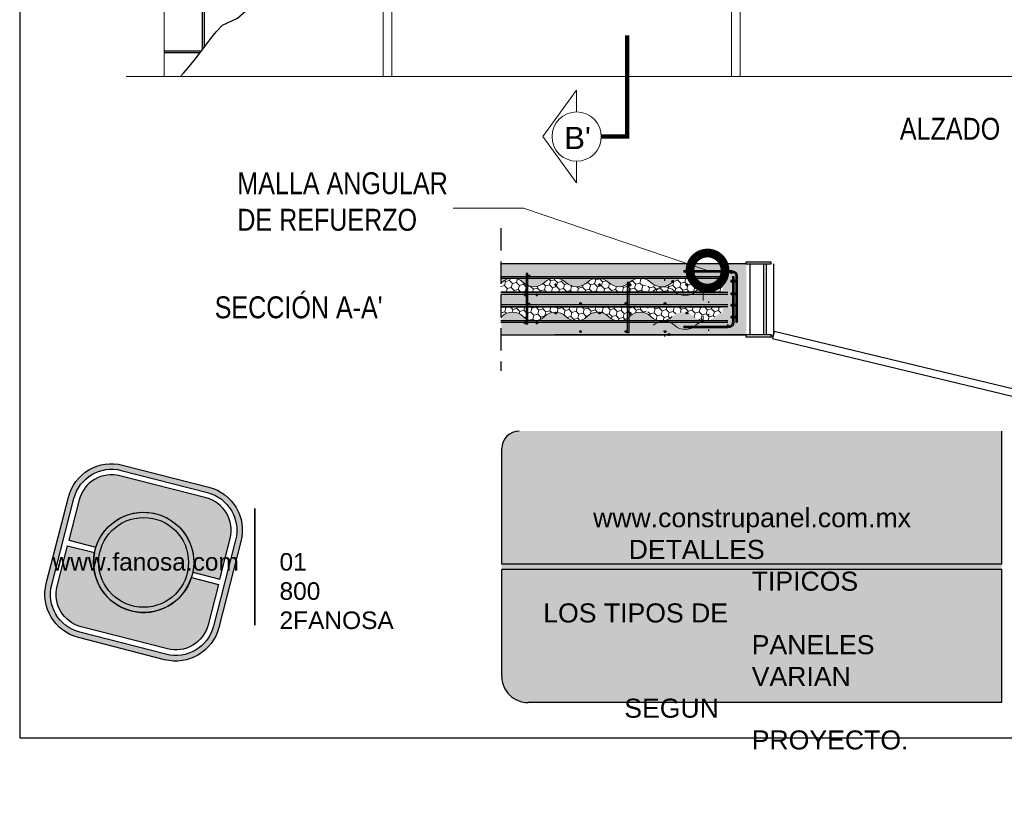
# Model space of a CAD drawing. Header units: millimetres. Extents: x 0 to 26, y 0 to 35.5.
# Tile 1 of 4: x 0 to 11.2, y 2.8 to 11.8. Entities that reach past the tile are written whole.
import ezdxf

# ---------------------------------------------------------------- set-up
doc = ezdxf.new("R2010")
doc.units = ezdxf.units.MM
for name, pattern in [('CENTER', [2, 1.25, -0.25, 0.25, -0.25]), ('CONTINUA', [0]), ('DASHED2', [9.524999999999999, 6.35, -3.175])]:
    doc.linetypes.add(name, pattern=pattern)
for name, color, linetype, lineweight in [('CONSTRUPANEL', 170, 'Continuous', 20), ('hatch', 252, 'Continuous', 0), ('LAMINA ACCESORIOS', 1, 'Continuous', 30), ('TEXTO', 7, 'DASHED2', 0), ('TEXTO CUADRO DATOS', 251, 'Continuous', 0)]:
    doc.layers.add(name, color=color, linetype=linetype, lineweight=lineweight)
doc.layers.add('CORTE', color=7, linetype='Continuous')
doc.styles.add('Erika', font='techl___.ttf', dxfattribs={"height": 0.25})
doc.styles.add('OUTLINE', font='arial.ttf', dxfattribs={"height": 0.2})
doc.styles.get("Standard").update_dxf_attribs({"font": 'arial.ttf'})
doc.dimstyles.new('Erika', dxfattribs={"dimtxt": 0.25, "dimasz": 0.8, "dimexe": 0.5, "dimexo": 0.5, "dimgap": 0, "dimtad": 0, "dimlfac": 0.1, "dimzin": 1, "dimdsep": 46, "dimtxsty": 'Erika', "dimblk": 'DOTSMALL', "dimcen": 2.5, "dimse1": 1, "dimse2": 1, "dimclrd": 252, "dimclre": 252, "dimclrt": 256, "dimadec": 0, "dimazin": 0, "dimtfac": 1, "dimtmove": 0, "dimatfit": 3, "dimldrblk": 'DOTSMALL', "dimfxl": 1, "dimlwd": 0, "dimlwe": 0, "dimarcsym": 0})

# ---------------------------------------------------------------- blocks, each defined once
blk = doc.blocks.new('_DotSmall')
at = {"color": 0, "linetype": 'ByBlock', "const_width": 0.5}
blk.add_lwpolyline([(-0.0625, 0, 1), (0.0625, 0, 1)], format="xyb", close=True, dxfattribs=at)
blk = doc.blocks.new('LOGO GRIS')
at = {"true_color": 0xe3e3e3}
h = blk.add_hatch(color=254, dxfattribs=at)
edge = h.paths.add_edge_path()
edge.add_arc((2075.55300328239, 279.2979295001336), 0.508199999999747, 255.6007667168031, 345.6007667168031, ccw=False)
edge.add_line((2075.426625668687, 278.8056938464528), (2074.442154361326, 279.0584490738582))
edge.add_arc((2074.568531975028, 279.5506847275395), 0.5082000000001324, 165.6007667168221, 255.6007667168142, ccw=False)
edge.add_line((2074.076296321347, 279.6770623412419), (2074.329051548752, 280.661533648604))
edge.add_arc((2074.821287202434, 280.535156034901), 0.508200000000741, 75.60076671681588, 165.6007667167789, ccw=False)
edge.add_line((2074.947664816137, 281.0273916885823), (2075.932136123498, 280.7746364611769))
edge.add_arc((2075.805758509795, 280.2824008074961), 0.5081999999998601, -14.399233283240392, 75.60076671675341, ccw=False)
edge.add_line((2076.297994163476, 280.1560231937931), (2076.045238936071, 279.1715518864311))
edge = h.paths.add_edge_path(flags=16)
edge.add_arc((2075.55300328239, 279.2979295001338), 0.4446749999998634, 255.6007667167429, 345.6007667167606, ccw=False)
edge.add_line((2075.4424228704, 278.867223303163), (2074.457951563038, 279.1199785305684))
edge.add_arc((2074.568531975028, 279.5506847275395), 0.4446750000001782, 165.6007667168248, 255.60076671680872, ccw=False)
edge.add_line((2074.137825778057, 279.6612651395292), (2074.390581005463, 280.6457364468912))
edge.add_arc((2074.821287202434, 280.5351560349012), 0.4446750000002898, 75.60076671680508, 165.6007667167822, ccw=False)
edge.add_line((2074.931867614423, 280.9658622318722), (2075.916338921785, 280.7131070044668))
edge.add_arc((2075.805758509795, 280.2824008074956), 0.4446750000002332, -14.399233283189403, 75.60076671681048, ccw=False)
edge.add_line((2076.236464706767, 280.1718203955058), (2075.983709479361, 279.1873490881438))
h = blk.add_hatch(color=254, dxfattribs=at)
edge = h.paths.add_edge_path()
edge.add_line((2076.05645623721, 279.7261466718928), (2076.174935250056, 280.1876175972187))
edge.add_arc((2075.805758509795, 280.2824008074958), 0.3811499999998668, 345.60076671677, 435.6007667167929)
edge.add_line((2075.900541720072, 280.6515775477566), (2074.916070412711, 280.9043327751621))
edge.add_arc((2074.821287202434, 280.5351560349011), 0.3811500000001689, 75.6007667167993, 165.6007667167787)
edge.add_line((2074.452110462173, 280.6299392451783), (2074.333631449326, 280.1684683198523))
edge.add_line((2074.333631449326, 280.1684683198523), (2074.642133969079, 280.0892627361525))
edge.add_arc((2075.187145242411, 279.9165427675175), 0.5717249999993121, -11.21449474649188, 162.4160281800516, ccw=False)
edge.add_line((2075.747953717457, 279.8053522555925), (2076.05645623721, 279.7261466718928))
h = blk.add_hatch(color=254, dxfattribs=at)
h.paths.add_polyline_path([(2074.615420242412, 279.9165427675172, 1), (2075.758870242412, 279.9165427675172, 1)])
h.paths.add_polyline_path([(2075.699701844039, 279.9165427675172, -1), (2074.674588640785, 279.9165427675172, -1)], flags=16)
h = blk.add_hatch(color=252)
h.set_gradient(color1=(132, 132, 132), rotation=70.00000000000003, tint=1, name='SPHERICAL')
h.paths.add_polyline_path([(2075.699701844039, 279.9165427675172, 1), (2074.674588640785, 279.9165427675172, 1)])
h = blk.add_hatch(color=254, dxfattribs=at)
edge = h.paths.add_edge_path()
edge.add_arc((2075.187145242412, 279.9165427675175), 0.5717250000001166, 168.7855052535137, 342.4160281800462)
edge.add_line((2075.732156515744, 279.7438227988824), (2076.040659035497, 279.6646172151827))
edge.add_line((2076.040659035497, 279.6646172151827), (2075.922180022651, 279.2031462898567))
edge.add_arc((2075.55300328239, 279.2979295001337), 0.3811499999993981, 255.6007667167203, 345.60076671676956, ccw=False)
edge.add_line((2075.458220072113, 278.9287527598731), (2074.473748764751, 279.1815079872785))
edge.add_arc((2074.568531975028, 279.5506847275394), 0.3811500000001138, 165.6007667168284, 255.60076671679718, ccw=False)
edge.add_line((2074.199355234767, 279.6454679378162), (2074.317834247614, 280.1069388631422))
edge.add_line((2074.317834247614, 280.1069388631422), (2074.626336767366, 280.0277332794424))
at = {"color": 254, "true_color": 0xe3e3e3}
for points in [[(2076.045238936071, 279.1715518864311, -0.414213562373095), (2075.426625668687, 278.8056938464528), (2074.442154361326, 279.0584490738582, -0.414213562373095), (2074.076296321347, 279.6770623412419), (2074.329051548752, 280.661533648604, -0.414213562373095), (2074.947664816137, 281.0273916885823), (2075.932136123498, 280.7746364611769, -0.4142135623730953), (2076.297994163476, 280.1560231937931)], [(2075.983709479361, 279.1873490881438, -0.4142135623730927), (2075.4424228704, 278.867223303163), (2074.457951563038, 279.1199785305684, -0.4142135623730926), (2074.137825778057, 279.6612651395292), (2074.390581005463, 280.6457364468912, -0.414213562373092), (2074.931867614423, 280.9658622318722), (2075.916338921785, 280.7131070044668, -0.4142135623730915), (2076.236464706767, 280.1718203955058)], [(2076.05645623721, 279.7261466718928), (2076.174935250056, 280.1876175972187, 0.414213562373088), (2075.900541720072, 280.6515775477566), (2074.916070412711, 280.9043327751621, 0.4142135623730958), (2074.452110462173, 280.6299392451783), (2074.333631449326, 280.1684683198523), (2074.642133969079, 280.0892627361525, -0.9459053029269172), (2075.747953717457, 279.8053522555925)], [(2074.626336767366, 280.0277332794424, 0.9459053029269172), (2075.732156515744, 279.7438227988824), (2076.040659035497, 279.6646172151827), (2075.922180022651, 279.2031462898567, -0.4142135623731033), (2075.458220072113, 278.9287527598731), (2074.473748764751, 279.1815079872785, -0.414213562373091), (2074.199355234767, 279.6454679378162), (2074.317834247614, 280.1069388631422)]]:
    blk.add_lwpolyline(points, format="xyb", close=True, dxfattribs=at)
for radius in [0.5717249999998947, 0.5125566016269]:
    blk.add_circle((2075.187145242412, 279.9165427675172), radius, dxfattribs=at)
blk = doc.blocks.new('FANOSA')
at = {"color": 253, "true_color": 0xb3b3b3, "const_width": 0.02}
blk.add_lwpolyline([(365.3181968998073, 247.9798347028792), (365.3181968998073, 246.6427006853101)], dxfattribs=at)
at = {"color": 254}
blk.add_blockref('LOGO GRIS', (-1711.138939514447, -32.55437656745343), dxfattribs=at)
at = {"layer": 'TEXTO CUADRO DATOS', "char_height": 0.2, "width": 0.003231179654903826, "attachment_point": 1}
for s, insert in [('{\\fArial|b0|i0|c0|p34;www.fanosa.com}', (363.0082168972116, 247.4682254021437)), ('{\\fArial|b0|i0|c0|p34;01 800 2FANOSA}', (365.5993370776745, 247.4682254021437))]:
    blk.add_mtext(s, dxfattribs=dict(at, insert=insert))

msp = doc.modelspace()

# ---------------------------------------------------------------- hatches: boundary and pattern name
at = {"true_color": 0xb3b3b3}
msp.add_hatch(color=253, dxfattribs=at).paths.add_polyline_path([(11.20867871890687, 4.052731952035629), (11.20867871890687, 5.632731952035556), (11.20867871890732, 7.152731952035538), (5.702725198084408, 7.152731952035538, 0.4142135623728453), (5.50272519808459, 6.95273195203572), (5.502725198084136, 5.632731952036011), (5.50272519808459, 4.352731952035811, 0.4142135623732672), (5.802725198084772, 4.052731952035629)])
at = {"layer": 'hatch'}
h = msp.add_hatch(dxfattribs=at)
h.set_pattern_fill('AR-CONC', color=256, scale=0.001, angle=105)
h.set_pattern_definition([(155, (-1822.17874360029, -2352.202665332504), (-0.0317568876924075, 0.1801022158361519), [0.01905, -0.20955]), (99.99999999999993, (-1822.17874360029, -2352.202665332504), (-0.1754250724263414, -0.08349168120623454), [0.01524, -0.16764058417]), (205.4514447, (-1822.181389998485, -2352.187656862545), (-0.20718195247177, 0.09661053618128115), [0.0161900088, -0.1780902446]), (151.1842, (-1822.227812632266, -2352.215813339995), (-0.02955064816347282, 0.2727236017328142), [0.028575, -0.314325]), (201.63555761, (-1822.23027520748, -2352.193086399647), (-0.300439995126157, 0.1652761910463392), [0.02428502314, -0.26713560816]), (96.18415116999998, (-1822.227812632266, -2352.215813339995), (-0.3004399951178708, 0.1652761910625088), [0.02285996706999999, -0.2514597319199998]), (126, (-1822.222119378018, -2352.187991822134), (0.05953990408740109, 0.172916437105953), [0.01904999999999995, -0.2095499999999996]), (71.00000000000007, (-1822.222119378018, -2352.187991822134), (-0.1939074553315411, 0.01202482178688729), [0.01524, -0.16764]), (176.451445, (-1822.217157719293, -2352.173582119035), (-0.1343675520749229, 0.1849412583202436), [0.0161900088, -0.1780899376]), (142.5, (-1822.17874360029, -2352.202665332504), (-0.08247328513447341, -0.01890109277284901), [0, -0.165608, 0, -0.17018, 0, -0.168275]), (112.5, (-1822.17874360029, -2352.202665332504), (-0.114061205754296, 0.03861419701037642), [0, -0.09702799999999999, 0, -0.161798, 0, -0.06413500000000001]), (72.50000000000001, (-1822.164083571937, -2352.257377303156), (-0.0295598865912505, 0.1324531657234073), [0, -0.0635, 0, -0.19812, 0, -0.26289]), (62.50000000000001, (-1822.157509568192, -2352.281911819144), (-0.06289875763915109, 0.1365009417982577), [0, -0.08254999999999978, 0, -0.1315719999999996, 0, -0.1866899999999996])])
edge = h.paths.add_edge_path()
edge.add_arc((8.061102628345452, 8.332538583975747), 0.1761750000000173, 101.9225642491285, 133.6028189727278)
edge.add_arc((7.818102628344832, 8.587688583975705), 0.1761750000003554, 226.3971810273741, 313.60281897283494, ccw=False)
edge.add_arc((7.575102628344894, 8.332538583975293), 0.176174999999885, 46.39718102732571, 133.6028189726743)
edge.add_arc((7.332102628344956, 8.58768858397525), 0.1761750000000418, 226.3971810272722, 313.60281897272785, ccw=False)
edge.add_arc((7.089102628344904, 8.332538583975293), 0.1761749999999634, 46.39718102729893, 133.6028189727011)
edge.add_arc((6.846102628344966, 8.58768858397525), 0.1761749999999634, 226.3971810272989, 313.6028189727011, ccw=False)
edge.add_arc((6.603102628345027, 8.332538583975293), 0.1761749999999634, 46.39718102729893, 133.6028189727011)
edge.add_arc((6.360102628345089, 8.58768858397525), 0.1761749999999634, 226.3971810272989, 313.6028189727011, ccw=False)
edge.add_arc((6.117102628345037, 8.332538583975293), 0.1761750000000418, 46.39718102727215, 133.6028189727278)
edge.add_arc((5.874102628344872, 8.58768858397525), 0.1761750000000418, 226.3971810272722, 313.60281897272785, ccw=False)
edge.add_arc((5.631102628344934, 8.332538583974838), 0.1761750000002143, 46.3971810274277, 139.448509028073)
edge.add_line((5.497240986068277, 8.447075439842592), (5.497240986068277, 8.249513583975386))
edge.add_line((5.497240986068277, 8.249513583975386), (8.292612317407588, 8.249513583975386))
edge.add_line((8.292612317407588, 8.249513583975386), (8.292612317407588, 9.059513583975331))
edge.add_line((8.292612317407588, 9.059513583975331), (5.497240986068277, 9.059513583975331))
edge.add_line((5.497240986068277, 9.059513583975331), (5.497240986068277, 8.838190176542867))
edge.add_arc((5.388102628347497, 8.97648858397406), 0.1761749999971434, 308.2787797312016, 313.6028189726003)
edge.add_arc((5.63110262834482, 8.721338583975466), 0.1761749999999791, 46.39718102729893, 133.602818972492, ccw=False)
edge.add_arc((5.874102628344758, 8.976488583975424), 0.1761749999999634, 226.3971810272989, 313.6028189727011)
edge.add_arc((6.117102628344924, 8.721338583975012), 0.1761750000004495, 46.397181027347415, 133.6028189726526, ccw=False)
edge.add_arc((6.360102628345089, 8.976488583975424), 0.1761749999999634, 226.3971810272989, 313.6028189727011)
edge.add_arc((6.603102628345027, 8.721338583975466), 0.1761749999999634, 46.39718102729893, 133.6028189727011, ccw=False)
edge.add_arc((6.846102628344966, 8.976488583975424), 0.1761749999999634, 226.3971810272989, 313.6028189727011)
edge.add_arc((7.089102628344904, 8.721338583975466), 0.1761749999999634, 46.39718102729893, 133.6028189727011, ccw=False)
edge.add_arc((7.332102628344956, 8.976488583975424), 0.1761750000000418, 226.3971810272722, 313.6028189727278)
edge.add_arc((7.575102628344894, 8.721338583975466), 0.176174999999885, 46.3971810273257, 133.6028189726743, ccw=False)
edge.add_arc((7.818102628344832, 8.976488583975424), 0.1761750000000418, 226.3971810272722, 313.6028189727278)
edge.add_arc((8.06110262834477, 8.721338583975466), 0.176174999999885, 101.92256424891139, 133.6028189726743, ccw=False)
edge.add_line((8.024706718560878, 8.893713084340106), (8.024706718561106, 8.743103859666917))
edge.add_line((8.024706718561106, 8.743103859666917), (5.497240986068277, 8.743103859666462))
edge.add_line((5.497240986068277, 8.743103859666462), (5.497240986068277, 8.565923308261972))
edge.add_line((5.497240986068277, 8.565923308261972), (8.024706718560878, 8.565923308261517))
edge.add_line((8.024706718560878, 8.565923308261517), (8.024706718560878, 8.504913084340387))
edge = h.paths.add_edge_path()
edge.add_line((15.37025313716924, 8.249513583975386), (15.37025313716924, 8.422337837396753))
edge.add_arc((15.43105413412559, 8.58768858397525), 0.1761750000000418, 226.3971810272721, 249.8110586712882, ccw=False)
edge.add_arc((15.18805413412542, 8.332538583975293), 0.1761750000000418, 46.39718102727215, 133.6028189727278)
edge.add_arc((14.94505413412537, 8.587688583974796), 0.1761749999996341, 226.397181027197, 313.60281897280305, ccw=False)
edge.add_arc((14.70205413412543, 8.332538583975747), 0.1761749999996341, 46.39718102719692, 133.602818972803)
edge.add_arc((14.45905413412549, 8.587688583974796), 0.1761749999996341, 226.397181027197, 313.60281897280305, ccw=False)
edge.add_arc((14.21605413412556, 8.332538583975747), 0.1761749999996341, 46.39718102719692, 133.602818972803)
edge.add_arc((13.9730541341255, 8.58768858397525), 0.1761750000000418, 226.3971810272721, 313.60281897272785, ccw=False)
edge.add_arc((13.73005413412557, 8.332538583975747), 0.1761749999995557, 46.3971810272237, 133.6028189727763)
edge.add_arc((13.48705413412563, 8.58768858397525), 0.1761750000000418, 226.3971810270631, 313.60281897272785, ccw=False)
edge.add_arc((13.24405413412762, 8.33253858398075), 0.1761749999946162, 46.39718102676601, 78.07743575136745)
edge.add_line((13.28045004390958, 8.504913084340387), (13.28045004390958, 8.565923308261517))
edge.add_line((13.28045004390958, 8.565923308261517), (15.37025313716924, 8.565923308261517))
edge.add_line((15.37025313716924, 8.565923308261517), (15.37025313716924, 8.743103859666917))
edge.add_line((15.37025313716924, 8.743103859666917), (13.28045004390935, 8.743103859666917))
edge.add_line((13.28045004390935, 8.743103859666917), (13.28045004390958, 8.893713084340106))
edge.add_arc((13.24405413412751, 8.72133858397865), 0.176174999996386, 46.39718102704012, 78.07743575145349, ccw=False)
edge.add_arc((13.48705413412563, 8.976488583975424), 0.1761750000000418, 226.3971810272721, 313.6028189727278)
edge.add_arc((13.73005413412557, 8.721338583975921), 0.1761749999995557, 46.39718102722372, 133.6028189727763, ccw=False)
edge.add_arc((13.9730541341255, 8.976488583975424), 0.1761750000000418, 226.3971810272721, 313.6028189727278)
edge.add_arc((14.21605413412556, 8.721338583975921), 0.1761749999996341, 46.39718102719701, 133.602818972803, ccw=False)
edge.add_arc((14.45905413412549, 8.97648858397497), 0.1761749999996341, 226.3971810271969, 313.602818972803)
edge.add_arc((14.70205413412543, 8.721338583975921), 0.1761749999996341, 46.39718102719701, 133.602818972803, ccw=False)
edge.add_arc((14.94505413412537, 8.97648858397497), 0.1761749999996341, 226.3971810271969, 313.602818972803)
edge.add_arc((15.18805413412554, 8.721338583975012), 0.1761750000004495, 46.397181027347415, 133.6028189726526, ccw=False)
edge.add_arc((15.43105413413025, 8.976488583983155), 0.1761750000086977, 226.3971810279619, 249.8110586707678)
edge.add_line((15.37025313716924, 8.811137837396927), (15.37025313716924, 9.059513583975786))
edge.add_line((15.37025313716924, 9.059513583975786), (12.52848377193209, 9.05951358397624))
edge.add_line((12.52848377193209, 9.05951358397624), (12.52848377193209, 8.249513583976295))
edge.add_line((12.52848377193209, 8.249513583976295), (15.37025313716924, 8.249513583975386))
at = {"layer": 'hatch', "lineweight": 0}
h = msp.add_hatch(dxfattribs=at)
h.set_pattern_fill('HONEY', color=256, scale=0.015, angle=105, style=0)
h.set_pattern_definition([(75.00000000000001, (44.65349437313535, 2.471243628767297), (0.05832846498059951, 0.05832847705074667), [0.047625, -0.09525]), (315, (44.65349437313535, 2.471243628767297), (0.02134971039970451, -0.0796781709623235), [0.047625, -0.09525]), (14.99999999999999, (44.65349437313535, 2.471243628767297), (0.07967817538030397, -0.02134969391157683), [-0.09525, 0.047625])])
edge = h.paths.add_edge_path()
edge.add_line((8.019318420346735, 8.565923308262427), (7.171194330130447, 8.565923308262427))
edge.add_line((7.171194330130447, 8.565923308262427), (7.171194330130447, 8.485459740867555))
edge.add_arc((7.083714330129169, 8.332538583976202), 0.1761750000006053, 46.397181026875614, 60.22787506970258, ccw=False)
edge.add_arc((7.326714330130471, 8.587688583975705), 0.1761749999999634, 226.3971810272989, 313.6028189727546)
edge.add_arc((7.56971433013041, 8.332538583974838), 0.1761750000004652, 46.39718102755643, 133.6028189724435, ccw=False)
edge.add_arc((7.812714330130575, 8.587688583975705), 0.1761750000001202, 226.3971810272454, 313.6028189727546)
edge.add_arc((8.055714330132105, 8.332538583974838), 0.1761750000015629, 101.92256424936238, 133.6028189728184, ccw=False)
edge.add_line((8.019318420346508, 8.504913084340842), (8.019318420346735, 8.565923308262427))
edge = h.paths.add_edge_path()
edge.add_line((7.171194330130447, 8.743103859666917), (8.019318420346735, 8.743103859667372))
edge.add_line((8.019318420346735, 8.743103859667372), (8.019318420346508, 8.893713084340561))
edge.add_arc((8.055714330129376, 8.721338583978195), 0.1761749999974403, 101.9225642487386, 133.6028189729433)
edge.add_arc((7.812714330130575, 8.976488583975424), 0.1761749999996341, 226.397181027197, 313.60281897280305, ccw=False)
edge.add_arc((7.56971433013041, 8.721338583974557), 0.1761750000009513, 46.39718102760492, 133.6028189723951)
edge.add_arc((7.326714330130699, 8.976488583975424), 0.1761749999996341, 226.397181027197, 313.60281897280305, ccw=False)
edge.add_arc((7.083714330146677, 8.721338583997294), 0.1761749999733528, 46.39718102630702, 60.22787507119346)
edge.add_line((7.171194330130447, 8.874259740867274), (7.171194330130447, 8.743103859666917))
edge = h.paths.add_edge_path()
edge.add_line((5.800674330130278, 8.743103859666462), (7.151754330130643, 8.743103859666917))
edge.add_line((7.151754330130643, 8.743103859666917), (7.151754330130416, 8.88384455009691))
edge.add_arc((7.083714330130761, 8.721338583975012), 0.1761750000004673, 67.28131366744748, 133.6028189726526)
edge.add_arc((6.840714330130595, 8.976488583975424), 0.1761749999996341, 226.397181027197, 313.60281897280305, ccw=False)
edge.add_arc((6.597714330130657, 8.721338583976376), 0.1761749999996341, 46.39718102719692, 133.602818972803)
edge.add_arc((6.354714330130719, 8.976488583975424), 0.1761749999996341, 226.397181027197, 313.60281897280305, ccw=False)
edge.add_arc((6.111714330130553, 8.721338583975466), 0.1761750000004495, 46.39718102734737, 133.6028189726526)
edge.add_arc((5.868714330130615, 8.976488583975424), 0.1761749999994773, 247.2813136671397, 313.60281897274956, ccw=False)
edge.add_line((5.800674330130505, 8.81398261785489), (5.800674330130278, 8.743103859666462))
edge = h.paths.add_edge_path()
edge.add_line((7.151754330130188, 8.565923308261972), (5.800674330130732, 8.565923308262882))
edge.add_line((5.800674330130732, 8.565923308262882), (5.800674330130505, 8.425182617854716))
edge.add_arc((5.868714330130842, 8.58768858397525), 0.1761749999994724, 247.2813136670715, 313.6028189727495)
edge.add_arc((6.111714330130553, 8.332538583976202), 0.1761749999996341, 46.39718102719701, 133.602818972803, ccw=False)
edge.add_arc((6.354714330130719, 8.58768858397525), 0.1761749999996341, 226.3971810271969, 313.602818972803)
edge.add_arc((6.597714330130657, 8.332538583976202), 0.1761749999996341, 46.39718102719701, 133.602818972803, ccw=False)
edge.add_arc((6.840714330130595, 8.58768858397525), 0.1761749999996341, 226.3971810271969, 313.602818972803)
edge.add_arc((7.083714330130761, 8.332538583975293), 0.1761750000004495, 67.28131366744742, 133.6028189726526, ccw=False)
edge.add_line((7.151754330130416, 8.495044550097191), (7.151754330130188, 8.565923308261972))
edge = h.paths.add_edge_path()
edge.add_line((5.491852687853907, 8.743103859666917), (5.781234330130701, 8.743103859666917))
edge.add_line((5.781234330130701, 8.743103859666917), (5.781234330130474, 8.823567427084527))
edge.add_arc((5.868714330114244, 8.976488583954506), 0.1761749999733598, 226.397181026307, 240.2278750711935, ccw=False)
edge.add_arc((5.62571433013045, 8.721338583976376), 0.1761749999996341, 46.39718102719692, 133.602818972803)
edge.add_arc((5.382714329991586, 8.976488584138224), 0.176175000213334, 308.2787797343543, 313.6028189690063, ccw=False)
edge.add_line((5.491852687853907, 8.838190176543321), (5.491852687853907, 8.743103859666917))
edge = h.paths.add_edge_path()
edge.add_line((5.781234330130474, 8.565923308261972), (5.491852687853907, 8.565923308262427))
edge.add_line((5.491852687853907, 8.565923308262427), (5.491852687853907, 8.449390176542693))
edge.add_arc((5.382714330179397, 8.587688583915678), 0.176174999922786, 308.2787797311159, 313.6028189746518)
edge.add_arc((5.62571433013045, 8.332538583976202), 0.1761749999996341, 46.39718102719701, 133.602818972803, ccw=False)
edge.add_arc((5.868714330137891, 8.587688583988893), 0.1761750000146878, 226.3971810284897, 240.2278750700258)
edge.add_line((5.781234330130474, 8.434767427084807), (5.781234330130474, 8.565923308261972))

# ---------------------------------------------------------------- linework, layer by layer
at = {"linetype": 'DASHED2', "ltscale": 0.04}
msp.add_line((5.491852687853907, 9.469120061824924), (5.491852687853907, 7.839907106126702), dxfattribs=at)
msp.add_line((5.491852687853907, 9.469120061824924), (5.491852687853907, 7.839907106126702), dxfattribs=at)
at = {"linetype": 'CONTINUA'}
for p, q in [((8.287224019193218, 9.05951358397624), (5.491852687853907, 9.059513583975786)), ((8.333622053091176, 9.059513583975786), (8.333622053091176, 8.24951358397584)), ((8.491404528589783, 9.059513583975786), (8.491404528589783, 8.24951358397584)), ((8.519542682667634, 9.059513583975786), (8.519542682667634, 8.249496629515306)), ((8.602692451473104, 9.059513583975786), (8.602692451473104, 8.249496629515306)), ((5.491852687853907, 8.24951358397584), (8.287224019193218, 8.24951358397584)), ((8.28722401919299, 8.249513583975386), (6.111041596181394, 8.24951358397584))]:
    msp.add_line(p, q, dxfattribs=at)
at = {"color": 253, "true_color": 0xb3b3b3}
for p, q in [((11.20867871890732, 5.632731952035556), (11.20867871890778, 7.152731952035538)), ((5.50272519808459, 5.632731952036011), (5.502725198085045, 6.95273195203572)), ((11.20867871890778, 5.632731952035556), (5.50272519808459, 5.632731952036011)), ((11.20867871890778, 5.57273195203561), (5.50272519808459, 5.57273195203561)), ((5.502725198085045, 4.352731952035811), (5.50272519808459, 5.57273195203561)), ((11.20867871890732, 4.052731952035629), (11.20867871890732, 5.57273195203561)), ((11.20867871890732, 4.052731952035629), (5.802725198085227, 4.052731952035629))]:
    msp.add_line(p, q, dxfattribs=at)
at = {"color": 254, "true_color": 0xe3e3e3}
msp.add_lwpolyline([(-5.19826744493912e-06, 3.652731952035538), (21.5899948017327, 3.652731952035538), (21.5899948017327, 31.59273195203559), (-5.19826744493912e-06, 31.59273195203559)], close=True, dxfattribs=at)
at = {"linetype": 'CONTINUA'}
msp.add_lwpolyline([(1.835305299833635, 11.19871562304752), (1.871580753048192, 11.23890804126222), (1.938803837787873, 11.31842405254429), (2.003481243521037, 11.39892080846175), (2.065018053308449, 11.47850616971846), (2.123526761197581, 11.55583685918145), (2.181949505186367, 11.63176504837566), (2.243935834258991, 11.70769177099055), (2.313135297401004, 11.78501806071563), (2.485733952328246, 11.86514495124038), (2.58030833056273, 11.9494734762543), (2.693044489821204, 12.03940466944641), (2.876805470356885, 12.23846351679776)], dxfattribs=at)
for points in [[(8.57567576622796, 9.079508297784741), (8.287224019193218, 9.079508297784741), (8.287224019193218, 9.059513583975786), (8.57567576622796, 9.059513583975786)], [(8.57567576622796, 8.24951358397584), (8.287224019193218, 8.24951358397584), (8.287224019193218, 8.229518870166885), (8.57567576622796, 8.229518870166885)], [(8.592220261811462, 8.209270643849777), (12.02491368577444, 7.383635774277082), (12.04435841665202, 7.464479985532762), (8.61166499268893, 8.290114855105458)]]:
    msp.add_lwpolyline(points, close=True)
msp.add_circle((8.587620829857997, 8.237566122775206), 0.01194746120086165)
at = {"color": 253, "true_color": 0xb3b3b3}
for centre, radius, start, end in [((5.702725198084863, 6.95273195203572), 0.2, 90, 180), ((5.802725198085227, 4.352731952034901), 0.3, 179.9999999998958, 270.0000000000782)]:
    msp.add_arc(centre, radius, start, end, dxfattribs=at)
at = {"layer": 'CONSTRUPANEL', "linetype": 'Continuous'}
msp.add_line((1.650424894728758, 23.90460103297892), (1.650424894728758, 11.19871562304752), dxfattribs=at)
at = {"layer": 'CONSTRUPANEL', "linetype": 'CONTINUA'}
for p, q in [((4.146924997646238, 11.19871562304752), (4.146924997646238, 22.08309043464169)), ((8.224247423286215, 11.19871562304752), (8.224247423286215, 22.08309043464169)), ((4.246924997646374, 11.19871562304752), (4.246924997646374, 21.98309043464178)), ((8.124247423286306, 11.19871562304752), (8.124247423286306, 21.98309043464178)), ((1.214722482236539, 11.19871562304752), (11.81451964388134, 11.19871562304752))]:
    msp.add_line(p, q, dxfattribs=at)
at = {"layer": 'CONSTRUPANEL'}
for p, q in [((7.80318124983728, 8.789958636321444), (7.803181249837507, 8.643103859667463)), ((8.019318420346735, 8.743103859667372), (5.491852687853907, 8.743103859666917)), ((8.019318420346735, 8.565923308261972), (5.491852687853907, 8.565923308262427)), ((7.80318124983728, 8.465923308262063), (7.80318124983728, 8.404913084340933))]:
    msp.add_line(p, q, dxfattribs=at)
for points in [[(7.448214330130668, 8.8489135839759, -0.3999999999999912), (7.205214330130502, 8.8489135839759, 0.3999999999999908), (6.962214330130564, 8.8489135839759, -0.3999999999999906), (6.719214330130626, 8.8489135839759, 0.3999999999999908), (6.476214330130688, 8.8489135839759, -0.3999999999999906), (6.23321433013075, 8.8489135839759, 0.3999999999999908), (5.990214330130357, 8.8489135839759, -0.3999999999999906), (5.747214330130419, 8.8489135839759, 0.3999999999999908), (5.50421433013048, 8.8489135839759, -0.02323468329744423), (5.491852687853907, 8.838190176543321, -0.02323468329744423)], [(7.803181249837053, 8.793713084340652, 0.1391184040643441), (7.718077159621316, 8.748913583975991, -0.3999999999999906), (7.475077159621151, 8.748913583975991, 0.3999999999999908), (7.23207715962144, 8.748913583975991)], [(7.448214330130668, 8.460113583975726, -0.3999999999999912), (7.205214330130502, 8.460113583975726, 0.3999999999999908), (6.962214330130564, 8.460113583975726, -0.3999999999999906), (6.719214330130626, 8.460113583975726, 0.3999999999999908), (6.476214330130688, 8.460113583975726, -0.3999999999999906), (6.23321433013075, 8.460113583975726, 0.3999999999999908), (5.990214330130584, 8.460113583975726, -0.3999999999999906), (5.747214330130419, 8.460113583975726, 0.3999999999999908), (5.50421433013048, 8.460113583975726, -0.02323468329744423), (5.491852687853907, 8.449390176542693, -0.02323468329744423)], [(7.80318124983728, 8.404913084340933, 0.1391184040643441), (7.718077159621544, 8.360113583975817, -0.3999999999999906), (7.475077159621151, 8.360113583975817, 0.3999999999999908), (7.23207715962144, 8.360113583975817)]]:
    msp.add_lwpolyline(points, format="xyb", dxfattribs=at)
at = {"layer": 'CORTE', "color": 7, "lineweight": 15}
for p, q in [((6.357289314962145, 11.04187800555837), (5.971394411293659, 10.51340126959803)), ((6.357289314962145, 11.04187800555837), (5.971394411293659, 10.51340126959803)), ((6.357289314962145, 10.79465126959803), (6.357289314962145, 11.04187800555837)), ((6.357289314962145, 9.98492453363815), (5.971394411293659, 10.51340126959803)), ((6.357289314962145, 9.98492453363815), (5.971394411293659, 10.51340126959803)), ((6.357289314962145, 9.98492453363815), (6.357289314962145, 10.23215126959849))]:
    msp.add_line(p, q, dxfattribs=at)
at = {"layer": 'CORTE', "color": 7, "linetype": 'CENTER', "lineweight": 15, "ltscale": 0.5, "const_width": 0.05}
msp.add_lwpolyline([(6.932993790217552, 11.67002770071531), (6.932993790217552, 10.51340126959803), (6.638539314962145, 10.51340126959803)], dxfattribs=at)
at = {"layer": 'CORTE', "color": 0, "lineweight": 15}
msp.add_circle((6.357289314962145, 10.51340126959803), 0.281249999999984, dxfattribs=at)
at = {"layer": 'LAMINA ACCESORIOS', "linetype": 'CONTINUA'}
for p, q in [((2.084185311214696, 23.89426137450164), (2.084185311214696, 11.50383944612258)), ((2.104562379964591, 23.89426137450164), (2.104562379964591, 11.53077172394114)), ((2.073961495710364, 11.49032667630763), (1.650424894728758, 11.49032667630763)), ((2.05840196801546, 11.46994960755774), (1.650424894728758, 11.46994960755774))]:
    msp.add_line(p, q, dxfattribs=at)
at = {"layer": 'LAMINA ACCESORIOS'}
for p, q in [((5.800674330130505, 8.921813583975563), (5.833074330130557, 8.921813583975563)), ((5.815254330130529, 8.936393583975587), (5.815254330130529, 8.90723358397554)), ((7.361283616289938, 8.884511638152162), (7.361283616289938, 8.868311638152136)), ((8.13884098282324, 8.960211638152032), (8.106440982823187, 8.960211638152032)), ((8.124260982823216, 8.974791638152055), (8.124260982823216, 8.945631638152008)), ((8.13471657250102, 8.918311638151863), (8.150916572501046, 8.918311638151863)), ((6.102937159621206, 8.821813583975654), (6.135337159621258, 8.821813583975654)), ((6.117517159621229, 8.836393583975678), (6.117517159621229, 8.80723358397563)), ((6.601897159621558, 8.821813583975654), (6.634297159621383, 8.821813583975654)), ((6.616477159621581, 8.836393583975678), (6.616477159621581, 8.80723358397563)), ((6.951817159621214, 8.821813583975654), (6.984217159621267, 8.821813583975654)), ((6.966397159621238, 8.836393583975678), (6.966397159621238, 8.80723358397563)), ((7.468423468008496, 8.860211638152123), (7.436023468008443, 8.860211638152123)), ((7.453843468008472, 8.874791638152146), (7.453843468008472, 8.8456316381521)), ((7.599817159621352, 8.821813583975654), (7.632217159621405, 8.821813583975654)), ((7.614397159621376, 8.836393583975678), (7.614397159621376, 8.80723358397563)), ((7.86711715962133, 8.797513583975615), (7.86711715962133, 8.813713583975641)), ((8.11203657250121, 8.862829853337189), (8.144436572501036, 8.862829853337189)), ((8.126616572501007, 8.848249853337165), (8.126616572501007, 8.877409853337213)), ((8.151881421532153, 8.862829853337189), (8.184281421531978, 8.862829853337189)), ((8.166461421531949, 8.848249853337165), (8.166461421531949, 8.877409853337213)), ((5.784474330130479, 8.708337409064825), (5.752074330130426, 8.708337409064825)), ((5.769894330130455, 8.693757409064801), (5.769894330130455, 8.722917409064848)), ((5.918257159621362, 8.708337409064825), (5.88585715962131, 8.708337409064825)), ((5.903677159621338, 8.693757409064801), (5.903677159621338, 8.722917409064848)), ((8.11203657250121, 8.718952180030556), (8.144436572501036, 8.718952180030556)), ((8.126616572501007, 8.73353218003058), (8.126616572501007, 8.704372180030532)), ((8.151881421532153, 8.718952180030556), (8.184281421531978, 8.718952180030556)), ((8.166461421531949, 8.73353218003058), (8.166461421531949, 8.704372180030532)), ((5.800674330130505, 8.599866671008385), (5.833074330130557, 8.599866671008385)), ((5.815254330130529, 8.614446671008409), (5.815254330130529, 8.585286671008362)), ((6.417217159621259, 8.608337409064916), (6.384817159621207, 8.608337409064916)), ((6.402637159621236, 8.593757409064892), (6.402637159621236, 8.62291740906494)), ((6.935617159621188, 8.608337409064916), (6.903217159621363, 8.608337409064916)), ((6.921037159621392, 8.593757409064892), (6.921037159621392, 8.62291740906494)), ((7.382737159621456, 8.608337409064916), (7.350337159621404, 8.608337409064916)), ((7.368157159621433, 8.593757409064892), (7.368157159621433, 8.62291740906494)), ((7.86711715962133, 8.616437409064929), (7.86711715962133, 8.632637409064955)), ((8.11203657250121, 8.588952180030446), (8.144436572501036, 8.588952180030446)), ((8.126616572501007, 8.60353218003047), (8.126616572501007, 8.574372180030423)), ((8.151881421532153, 8.588952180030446), (8.184281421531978, 8.588952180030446)), ((8.166461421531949, 8.60353218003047), (8.166461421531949, 8.574372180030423)), ((6.102937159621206, 8.499866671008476), (6.135337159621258, 8.499866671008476)), ((6.117517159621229, 8.5144466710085), (6.117517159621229, 8.485286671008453)), ((6.601897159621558, 8.499866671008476), (6.634297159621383, 8.499866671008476)), ((6.616477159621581, 8.5144466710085), (6.616477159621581, 8.485286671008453)), ((6.951817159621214, 8.499866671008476), (6.984217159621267, 8.499866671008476)), ((7.599817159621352, 8.499866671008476), (7.632217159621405, 8.499866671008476)), ((7.614397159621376, 8.5144466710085), (7.614397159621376, 8.485286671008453)), ((7.86711715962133, 8.475566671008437), (7.86711715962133, 8.491766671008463)), ((8.11203657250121, 8.45186628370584), (8.144436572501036, 8.45186628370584)), ((8.126616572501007, 8.466446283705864), (8.126616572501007, 8.437286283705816)), ((8.151881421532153, 8.45186628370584), (8.184281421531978, 8.45186628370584)), ((8.166461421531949, 8.466446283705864), (8.166461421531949, 8.437286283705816)), ((5.784474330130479, 8.387213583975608), (5.752074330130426, 8.387213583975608)), ((5.769894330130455, 8.372633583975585), (5.769894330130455, 8.401793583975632)), ((5.918257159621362, 8.387213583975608), (5.88585715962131, 8.387213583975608)), ((5.903677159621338, 8.372633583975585), (5.903677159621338, 8.401793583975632)), ((8.069836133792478, 8.354484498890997), (8.102236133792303, 8.354484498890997)), ((8.084416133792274, 8.339904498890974), (8.084416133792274, 8.36906449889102)), ((8.174561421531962, 8.396384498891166), (8.190761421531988, 8.396384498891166)), ((6.417217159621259, 8.2872135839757), (6.384817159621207, 8.2872135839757)), ((6.402637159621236, 8.272633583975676), (6.402637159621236, 8.301793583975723)), ((6.935617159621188, 8.2872135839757), (6.903217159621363, 8.2872135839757)), ((6.921037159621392, 8.272633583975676), (6.921037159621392, 8.301793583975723)), ((7.382737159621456, 8.2872135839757), (7.350337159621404, 8.2872135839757)), ((7.361283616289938, 8.24638449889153), (7.361283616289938, 8.230184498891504)), ((7.368157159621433, 8.272633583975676), (7.368157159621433, 8.301793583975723)), ((7.428578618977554, 8.254484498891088), (7.396178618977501, 8.254484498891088)), ((7.41399861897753, 8.239904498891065), (7.41399861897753, 8.269064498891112)), ((7.86711715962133, 8.295313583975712), (7.86711715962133, 8.311513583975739))]:
    msp.add_line(p, q, dxfattribs=at)
for points in [[(8.083254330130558, 8.91371358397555), (5.491852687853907, 8.91371358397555)], [(5.491852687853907, 8.897513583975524), (8.083254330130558, 8.897513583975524)], [(8.083254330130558, 8.732637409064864), (5.491852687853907, 8.732637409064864)], [(5.491852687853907, 8.716437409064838), (8.083254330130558, 8.716437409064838)], [(8.083254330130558, 8.591766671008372), (5.491852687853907, 8.591766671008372)], [(5.491852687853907, 8.575566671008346), (8.083254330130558, 8.575566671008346)], [(8.083254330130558, 8.411513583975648), (5.491852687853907, 8.411513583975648)], [(5.491852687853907, 8.395313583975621), (8.083254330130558, 8.395313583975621)]]:
    msp.add_lwpolyline(points, dxfattribs=at)
at = {"layer": 'LAMINA ACCESORIOS', "linetype": 'CONTINUA'}
for points in [[(5.781234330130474, 8.37587358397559), (5.800674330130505, 8.37587358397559), (5.800674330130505, 8.949353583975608), (5.781234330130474, 8.949353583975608)], [(6.935617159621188, 8.275873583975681), (6.955057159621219, 8.275873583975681), (6.955057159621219, 8.849353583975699), (6.935617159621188, 8.849353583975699)]]:
    msp.add_lwpolyline(points, close=True, dxfattribs=at)
at = {"layer": 'LAMINA ACCESORIOS'}
for points in [[(7.577420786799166, 8.984511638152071), (8.124561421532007, 8.984511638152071, -0.4142135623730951), (8.190761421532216, 8.918311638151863), (8.190761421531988, 8.396384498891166)], [(7.577420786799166, 8.968311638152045), (8.124561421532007, 8.968311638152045, -0.4142135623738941), (8.174561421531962, 8.918311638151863), (8.174561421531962, 8.396384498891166)], [(8.13471657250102, 8.918311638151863), (8.13471657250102, 8.396384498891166, -0.4142135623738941), (8.084716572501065, 8.346384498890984), (7.577420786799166, 8.346384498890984)], [(8.150916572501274, 8.918311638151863), (8.150916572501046, 8.396384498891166, -0.414213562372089), (8.084716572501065, 8.330184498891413), (7.577420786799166, 8.330184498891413)]]:
    msp.add_lwpolyline(points, format="xyb", dxfattribs=at)
at = {"layer": 'LAMINA ACCESORIOS', "linetype": 'CONTINUA'}
for centre in [(5.815254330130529, 8.921813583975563), (8.124260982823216, 8.960211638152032), (6.117517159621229, 8.821813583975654), (6.616477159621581, 8.821813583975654), (6.966397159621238, 8.821813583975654), (7.453843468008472, 8.860211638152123), (7.614397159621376, 8.821813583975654), (8.126616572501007, 8.862829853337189), (8.166461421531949, 8.862829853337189), (5.769894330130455, 8.708337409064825), (5.903677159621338, 8.708337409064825), (8.126616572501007, 8.718952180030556), (8.166461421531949, 8.718952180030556), (5.815254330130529, 8.599866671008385), (6.402637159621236, 8.608337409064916), (6.921037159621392, 8.608337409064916), (7.368157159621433, 8.608337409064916), (8.126616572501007, 8.588952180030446), (8.166461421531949, 8.588952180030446), (6.117517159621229, 8.499866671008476), (6.616477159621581, 8.499866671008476), (6.966397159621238, 8.499866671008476), (7.614397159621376, 8.499866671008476), (8.126616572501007, 8.45186628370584), (8.166461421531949, 8.45186628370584), (5.769894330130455, 8.387213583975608), (5.903677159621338, 8.387213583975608), (8.084416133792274, 8.354484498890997), (6.402637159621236, 8.2872135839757), (6.921037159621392, 8.2872135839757), (7.368157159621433, 8.2872135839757), (7.41399861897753, 8.254484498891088)]:
    msp.add_circle(centre, 0.008100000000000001, dxfattribs=at)

# ---------------------------------------------------------------- block references
msp.add_blockref('FANOSA', (-362.6335297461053, -241.7085357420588))

# ---------------------------------------------------------------- texts
at = {"layer": 'CORTE', "color": 7, "lineweight": 15, "style": 'OUTLINE'}
msp.add_text("B'", height=0.2531248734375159, dxfattribs=at).set_placement((6.216033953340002, 10.37183789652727))
at = {"layer": 'TEXTO', "linetype": 'ByBlock', "lineweight": 0, "char_height": 0.25, "style": 'Erika'}
for s, insert, attachment_point in [('ALZADO', (10.04649972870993, 10.72793901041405), 1), ('MALLA ANGULAR\\PDE REFUERZO', (2.483978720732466, 9.43572081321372), 7), ("SECCIÓN A-A'", (2.225781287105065, 8.689792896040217), 1)]:
    msp.add_mtext(s, dxfattribs=dict(at, insert=insert, attachment_point=attachment_point))
at = {"layer": 'TEXTO CUADRO DATOS', "insert": (8.355701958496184, 6.272599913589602), "char_height": 0.2174175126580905, "width": 0.003697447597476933, "attachment_point": 1}
msp.add_mtext('\\pi-1.8111;www.construpanel.com.mx\\P\\pi-1.4048;DETALLES TIPICOS\\P\\pi-2.3799;LOS TIPOS DE PANELES VARIAN\\P\\pi-1.4548;SEGUN PROYECTO.', dxfattribs=at)

# ---------------------------------------------------------------- leaders
at = {"layer": 'TEXTO', "linetype": 'ByBlock', "lineweight": 0}
msp.add_leader([(7.850991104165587, 8.984511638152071), (5.748969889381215, 9.695513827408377), (4.94896988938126, 9.695513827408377)], dimstyle='Erika', override={"dimgap": 0, "dimtad": 0}, dxfattribs=at)

doc.saveas('drawing.dxf')
